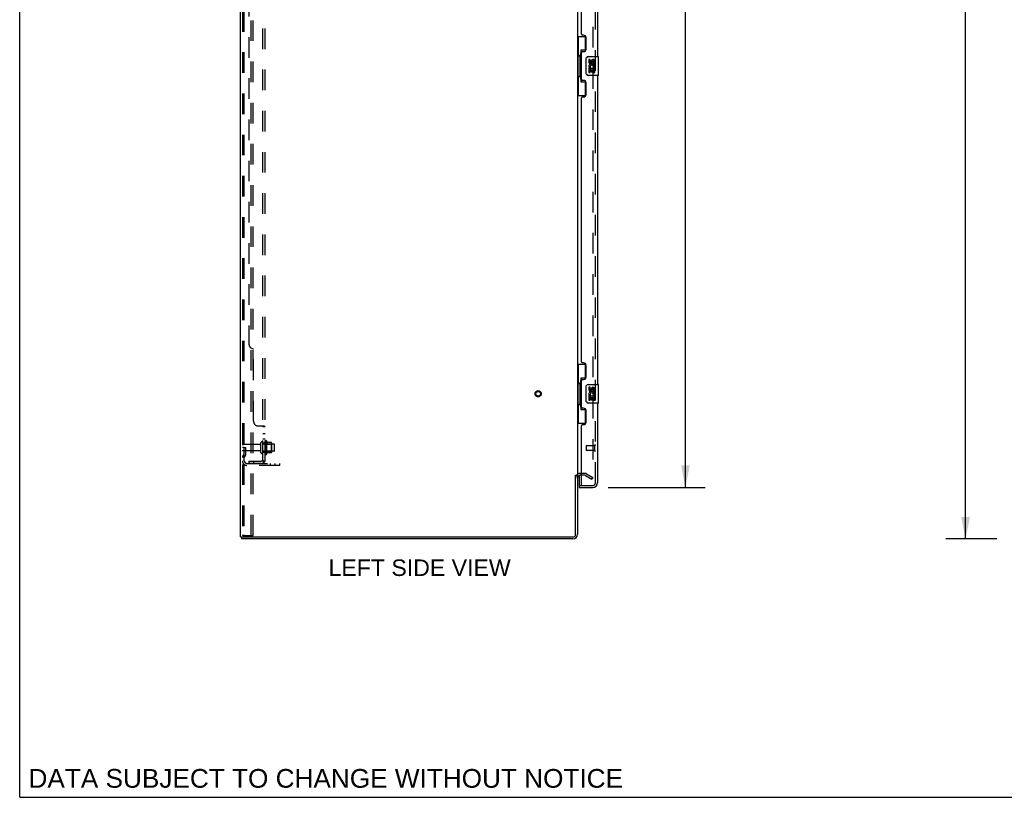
# Model space of a CAD drawing. Header units: inches. Extents: x 0 to 200, y 0 to 129.
# Tile 1 of 17: x 0 to 53, y 0 to 42. Entities that reach past the tile are written whole.
import ezdxf

# ---------------------------------------------------------------- set-up
doc = ezdxf.new("R2010")
doc.units = ezdxf.units.IN
doc.header["$LTSCALE"] = 11
doc.header["$MEASUREMENT"] = 0
doc.linetypes.add('HIDDEN', pattern=[0.2, 0.1, -0.1])
doc.layers.get('0').update_dxf_attribs({"linetype": 'CONTINUOUS'})
for name, color, linetype in [('DEFAULT_2', 8, 'HIDDEN'), ('DIMENSIONS', 7, 'CONTINUOUS'), ('DOOR_ASSEMBLY', 7, 'CONTINUOUS'), ('SUBPANEL', 7, 'CONTINUOUS')]:
    doc.layers.add(name, color=color, linetype=linetype)
doc.styles.get("Standard").update_dxf_attribs({"font": 'arial.ttf'})
doc.dimstyles.new('DIMSTYLE_1', dxfattribs={"dimtxt": 0.882353, "dimasz": 1.176471, "dimexe": 0.09, "dimexo": 0.07, "dimgap": 0.0375, "dimtad": 0, "dimtih": 1, "dimtoh": 1, "dimzin": 4, "dimdsep": 46, "dimtxsty": 'Standard', "dimblk": '_FILLED', "dimblk1": '_FILLED', "dimblk2": '_FILLED', "dimcen": 0.09, "dimadec": 3, "dimazin": 1, "dimtfac": 1, "dimtdec": 3, "dimtofl": 0, "dimtmove": 0, "dimatfit": 3, "dimldrblk": '_FILLED', "dimfxl": 0, "dimtolj": 1, "dimtzin": 4, "dimarcsym": 0})

# ---------------------------------------------------------------- blocks, each defined once
blk = doc.blocks.new('_FILLED')
at = {"color": 0, "linetype": 'ByBlock'}
blk.add_solid([(0, 0), (-1, 0.2), (-1, -0.2)], dxfattribs=at)
blk = doc.blocks.new('*D9')
at = {"layer": 'DIMENSIONS', "color": 2, "linetype": 'Continuous'}
for p, q in [((31.418, 79.045), (36.601, 79.045)), ((35.542, 79.045), (35.542, 49.269)), ((35.542, 16.545), (35.542, 46.181)), ((31.418, 16.545), (36.601, 16.545))]:
    blk.add_line(p, q, dxfattribs=at)
at = {"layer": 'DIMENSIONS', "color": 2, "linetype": 'Continuous', "xscale": 1.1764705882, "yscale": 1.1764705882, "zscale": 1.1764705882}
for p, rotation in [((35.542, 79.045), 90), ((35.542, 16.545), 270)]:
    blk.add_blockref('_FILLED', p, dxfattribs=dict(at, rotation=rotation))
at = {"layer": 'DIMENSIONS', "color": 2, "linetype": 'Continuous', "insert": (35.542, 48.828), "char_height": 0.8824, "width": 3.69342, "attachment_point": 2, "line_spacing_factor": 0.9}
blk.add_mtext('62.50\\PDOOR', dxfattribs=at)
blk = doc.blocks.new('*D12')
at = {"layer": 'DIMENSIONS', "color": 2, "linetype": 'Continuous'}
for p, q in [((52.175, 81.795), (49.442, 81.795)), ((50.501, 81.795), (50.501, 48.677)), ((50.501, 13.795), (50.501, 46.912)), ((52.175, 13.795), (49.442, 13.795))]:
    blk.add_line(p, q, dxfattribs=at)
at = {"layer": 'DIMENSIONS', "color": 2, "linetype": 'Continuous', "xscale": 1.1764705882, "yscale": 1.1764705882, "zscale": 1.1764705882}
for p, rotation in [((50.501, 81.795), 90), ((50.501, 13.795), 270)]:
    blk.add_blockref('_FILLED', p, dxfattribs=dict(at, rotation=rotation))
at = {"layer": 'DIMENSIONS', "color": 2, "linetype": 'Continuous', "insert": (50.501, 48.236), "char_height": 0.8824, "width": 3.08332, "attachment_point": 2, "line_spacing_factor": 0.9}
blk.add_mtext('68.00', dxfattribs=at)

msp = doc.modelspace()

# ---------------------------------------------------------------- linework, layer by layer
at = {"color": 7, "linetype": 'Continuous'}
for p, q in [((0, 0), (0, 129.412)), ((29.679, 17.191), (29.783, 17.191)), ((11.835, 13.899), (11.835, 13.795)), ((11.84, 13.899), (11.873, 13.899)), ((0, 0), (200, 0))]:
    msp.add_line(p, q, dxfattribs=at)
at = {"color": 3, "linetype": 'Continuous'}
for p, q in [((11.783, 13.899), (11.783, 81.691)), ((29.783, 78.347), (29.783, 17.243)), ((29.679, 14.041), (29.679, 17.202)), ((29.783, 17.191), (29.783, 14.041)), ((29.987, 17.191), (29.926, 17.191)), ((11.783, 13.899), (11.84, 13.899)), ((29.537, 13.795), (11.835, 13.795)), ((11.873, 13.899), (29.537, 13.899))]:
    msp.add_line(p, q, dxfattribs=at)
for centre, radius, start, end in [((29.926, 17.048), 0.142, 90, 180), ((29.537, 14.041), 0.246, 270, 360), ((29.537, 14.041), 0.142, 270, 360)]:
    msp.add_arc(centre, radius, start, end, dxfattribs=at)
at = {"layer": 'DEFAULT_2', "color": 8, "linetype": 'HIDDEN'}
for p, q in [((11.887, 81.577), (11.887, 14.012)), ((11.961, 81.577), (11.961, 14.012)), ((12.359, 13.982), (12.359, 81.607)), ((12.463, 13.982), (12.463, 81.607)), ((30.596, 78.529), (30.596, 17.06)), ((12.877, 18.412), (12.877, 18.927)), ((12.987, 18.412), (12.987, 18.927)), ((13.112, 19.004), (13.112, 18.335)), ((13.182, 19.025), (13.182, 18.314)), ((13.438, 18.947), (13.21, 18.947)), ((13.448, 18.925), (13.448, 18.414)), ((11.991, 18.669), (11.887, 18.669)), ((12.815, 18.835), (11.917, 18.835)), ((12.815, 18.505), (11.917, 18.505)), ((11.977, 18.329), (11.977, 18.669)), ((11.977, 18.495), (12.081, 18.495)), ((11.991, 18.669), (12.081, 18.669)), ((11.991, 17.968), (11.991, 18.669)), ((12.081, 18.329), (12.081, 18.669)), ((13.582, 18.857), (12.987, 18.857)), ((13.582, 18.482), (12.987, 18.482)), ((13.132, 18.853), (13.112, 18.873)), ((13.132, 18.486), (13.112, 18.466)), ((13.132, 18.853), (13.428, 18.853)), ((13.132, 18.853), (13.132, 18.486)), ((13.132, 18.486), (13.428, 18.486)), ((13.428, 18.853), (13.448, 18.873)), ((13.428, 18.853), (13.428, 18.486)), ((13.428, 18.486), (13.448, 18.466)), ((13.612, 18.512), (13.612, 18.827)), ((11.975, 18.323), (11.927, 18.255)), ((12.06, 18.262), (12.011, 18.194)), ((13.438, 18.392), (13.21, 18.392)), ((12.134, 17.826), (13.887, 17.826)), ((13.887, 17.722), (12.134, 17.722)), ((13.384, 17.722), (13.384, 17.826)), ((13.64, 17.722), (13.64, 17.826)), ((13.887, 17.722), (13.887, 17.826)), ((30.188, 17.295), (29.926, 17.295)), ((30.188, 17.191), (29.987, 17.191)), ((30.204, 17.186), (30.544, 16.99)), ((30.256, 17.276), (30.596, 17.08)), ((30.544, 16.99), (30.596, 17.08)), ((11.909, 13.982), (11.903, 13.983)), ((11.909, 13.982), (11.982, 13.982)), ((11.982, 13.982), (11.976, 13.983)), ((11.982, 13.982), (12.463, 13.982))]:
    msp.add_line(p, q, dxfattribs=at)
for points in [[(30.579, 17.04), (30.578, 17.04), (30.576, 17.04), (30.574, 17.041), (30.573, 17.041), (30.571, 17.042)], [(30.596, 17.06), (30.596, 17.058), (30.595, 17.056), (30.595, 17.053), (30.594, 17.051), (30.593, 17.049), (30.592, 17.048), (30.591, 17.046), (30.589, 17.044), (30.588, 17.043), (30.586, 17.042), (30.584, 17.041), (30.582, 17.041), (30.58, 17.04), (30.579, 17.04)], [(11.887, 14.012), (11.888, 14.004), (11.89, 13.997), (11.894, 13.991), (11.898, 13.986), (11.903, 13.983)], [(11.961, 14.012), (11.962, 14.004), (11.964, 13.997), (11.967, 13.991), (11.971, 13.986), (11.976, 13.983)]]:
    msp.add_lwpolyline(points, dxfattribs=at)
for radius in [0.164, 0.124]:
    msp.add_circle((27.679, 21.545), radius, dxfattribs=at)
for centre, radius, start, end in [((12.932, 18.927), 0.055, 360, 180), ((13.151, 19.004), 0.0384, 34.4497, 180), ((12.582, 18.669), 0.698, 23.9679, 30.6631), ((13.229, 18.957), 0.01, 203.9679, 270), ((13.438, 18.937), 0.01, 5.1938, 90), ((13.307, 18.925), 0.141, 0, 5.2081), ((11.917, 18.805), 0.03, 90, 180), ((11.917, 18.535), 0.03, 180, 270), ((12.815, 18.897), 0.0625, 270, 360), ((12.815, 18.442), 0.0625, 0, 90), ((12.932, 18.412), 0.055, 180, 0), ((13.438, 18.402), 0.01, 270, 354.8062), ((13.307, 18.414), 0.141, 354.7919, 360), ((13.582, 18.827), 0.03, 360, 90), ((13.582, 18.512), 0.03, 270, 0), ((12.095, 18.134), 0.208, 144.2461, 180), ((12.134, 17.968), 0.246, 180, 270), ((11.967, 18.329), 0.01, 324.2461, 360), ((12.095, 18.134), 0.104, 144.2461, 180), ((12.134, 17.968), 0.142, 180, 270), ((11.967, 18.329), 0.114, 324.2461, 360), ((13.151, 18.335), 0.0384, 180, 325.5503), ((12.582, 18.669), 0.698, 329.3369, 336.0321), ((13.229, 18.382), 0.01, 90, 156.0321), ((29.926, 17.048), 0.246, 90, 180), ((30.188, 17.158), 0.137, 60, 90), ((30.188, 17.158), 0.033, 60, 90)]:
    msp.add_arc(centre, radius, start, end, dxfattribs=at)
at = {"layer": 'DOOR_ASSEMBLY', "color": 8, "linetype": 'HIDDEN'}
for p, q in [((30.737, 16.791), (30.737, 78.798)), ((30.237, 18.763), (30.237, 18.535)), ((30.694, 18.773), (30.247, 18.773)), ((30.694, 18.525), (30.247, 18.525)), ((30.694, 18.791), (30.694, 18.507)), ((29.862, 16.649), (30.007, 16.649)), ((30.007, 16.649), (30.595, 16.649))]:
    msp.add_line(p, q, dxfattribs=at)
at = {"layer": 'DOOR_ASSEMBLY', "color": 3, "linetype": 'Continuous'}
for p, q in [((30.841, 56.045), (30.841, 39.545)), ((29.987, 40.752), (29.987, 54.837)), ((30.107, 40.692), (30.047, 40.692)), ((30.237, 39.942), (30.237, 40.562)), ((29.987, 38.337), (29.987, 39.752)), ((30.047, 39.812), (30.107, 39.812)), ((30.841, 38.545), (30.841, 22.045)), ((30.107, 38.277), (30.047, 38.277)), ((30.237, 37.527), (30.237, 38.147)), ((29.987, 23.252), (29.987, 37.337)), ((30.047, 37.397), (30.107, 37.397)), ((30.107, 23.192), (30.047, 23.192)), ((30.237, 22.442), (30.237, 23.062)), ((29.987, 20.837), (29.987, 22.252)), ((30.047, 22.312), (30.107, 22.312)), ((30.841, 21.045), (30.841, 16.791)), ((30.107, 20.777), (30.047, 20.777)), ((30.237, 20.027), (30.237, 20.647)), ((29.987, 16.669), (29.987, 19.837)), ((30.047, 19.897), (30.107, 19.897)), ((29.862, 16.545), (30.595, 16.545))]:
    msp.add_line(p, q, dxfattribs=at)
at = {"layer": 'DOOR_ASSEMBLY', "color": 7, "linetype": 'Continuous'}
for p, q in [((29.783, 40.62), (30.224, 40.62)), ((29.822, 40.62), (29.822, 39.595)), ((30.187, 40.62), (30.187, 39.84)), ((29.801, 39.595), (29.923, 39.595)), ((29.801, 39.595), (29.801, 38.495)), ((29.923, 39.625), (29.923, 39.645)), ((29.923, 38.495), (29.923, 39.595)), ((30.187, 39.885), (29.96, 39.885)), ((29.96, 39.885), (29.96, 38.205)), ((30.246, 38.645), (30.246, 39.445)), ((30.346, 39.545), (30.886, 39.545)), ((30.901, 38.56), (30.901, 39.53)), ((30.447, 39.39), (30.384, 39.39)), ((30.384, 39.39), (30.384, 39.254)), ((30.402, 38.929), (30.384, 38.929)), ((30.384, 38.929), (30.384, 38.699)), ((30.437, 38.929), (30.464, 38.948)), ((30.437, 38.929), (30.698, 38.929)), ((30.447, 39.254), (30.447, 39.39)), ((30.512, 39.317), (30.512, 39.248)), ((30.573, 39.254), (30.573, 39.296)), ((30.628, 38.965), (30.685, 38.94)), ((30.635, 39.296), (30.635, 39.16)), ((30.635, 39.16), (30.698, 39.16)), ((30.698, 39.16), (30.698, 39.296)), ((30.698, 38.699), (30.698, 38.929)), ((29.801, 38.495), (29.923, 38.495)), ((29.822, 38.495), (29.822, 37.47)), ((29.923, 38.444), (29.923, 38.464)), ((30.886, 38.545), (30.346, 38.545)), ((30.384, 38.699), (30.447, 38.699)), ((30.447, 38.866), (30.512, 38.866)), ((30.447, 38.699), (30.447, 38.866)), ((30.512, 38.866), (30.512, 38.73)), ((30.512, 38.73), (30.573, 38.73)), ((30.573, 38.866), (30.635, 38.866)), ((30.573, 38.73), (30.573, 38.866)), ((30.635, 38.866), (30.635, 38.699)), ((30.635, 38.699), (30.698, 38.699)), ((29.96, 38.205), (30.187, 38.205)), ((30.187, 38.249), (30.187, 37.47)), ((29.783, 37.47), (30.224, 37.47)), ((29.783, 23.12), (30.224, 23.12)), ((29.822, 23.12), (29.822, 22.095)), ((30.187, 23.12), (30.187, 22.34)), ((29.801, 22.095), (29.923, 22.095)), ((29.801, 22.095), (29.801, 20.995)), ((29.923, 22.125), (29.923, 22.145)), ((29.923, 20.995), (29.923, 22.095)), ((30.187, 22.385), (29.96, 22.385)), ((29.96, 22.385), (29.96, 20.705)), ((30.246, 21.145), (30.246, 21.945)), ((30.346, 22.045), (30.886, 22.045)), ((30.447, 21.89), (30.384, 21.89)), ((30.384, 21.89), (30.384, 21.754)), ((30.447, 21.754), (30.447, 21.89)), ((30.512, 21.817), (30.512, 21.748)), ((30.573, 21.754), (30.573, 21.796)), ((30.635, 21.796), (30.635, 21.66)), ((30.635, 21.66), (30.698, 21.66)), ((30.698, 21.66), (30.698, 21.796)), ((30.901, 21.06), (30.901, 22.03)), ((30.886, 21.045), (30.346, 21.045)), ((30.402, 21.429), (30.384, 21.429)), ((30.384, 21.429), (30.384, 21.199)), ((30.384, 21.199), (30.447, 21.199)), ((30.437, 21.429), (30.464, 21.448)), ((30.437, 21.429), (30.698, 21.429)), ((30.447, 21.366), (30.512, 21.366)), ((30.447, 21.199), (30.447, 21.366)), ((30.512, 21.366), (30.512, 21.23)), ((30.512, 21.23), (30.573, 21.23)), ((30.573, 21.366), (30.635, 21.366)), ((30.573, 21.23), (30.573, 21.366)), ((30.628, 21.465), (30.685, 21.44)), ((30.635, 21.366), (30.635, 21.199)), ((30.635, 21.199), (30.698, 21.199)), ((30.698, 21.199), (30.698, 21.429)), ((29.801, 20.995), (29.923, 20.995)), ((29.822, 20.995), (29.822, 19.97)), ((29.923, 20.944), (29.923, 20.964)), ((29.96, 20.705), (30.187, 20.705)), ((30.187, 20.749), (30.187, 19.97)), ((29.783, 19.97), (30.224, 19.97)), ((29.862, 17.176), (29.862, 16.669)), ((29.862, 16.649), (29.862, 16.545))]:
    msp.add_line(p, q, dxfattribs=at)
for points in [[(29.96, 39.861), (29.961, 39.857), (29.961, 39.854), (29.962, 39.85), (29.963, 39.845), (29.965, 39.841), (29.967, 39.836), (29.969, 39.83), (29.972, 39.824), (29.976, 39.818), (29.98, 39.811), (29.984, 39.803), (29.989, 39.795), (29.994, 39.787), (29.996, 39.784)], [(30.246, 39.445), (30.247, 39.451), (30.247, 39.457), (30.248, 39.463), (30.249, 39.469), (30.251, 39.475), (30.253, 39.481)], [(30.253, 38.608), (30.251, 38.614), (30.249, 38.62), (30.248, 38.626), (30.247, 38.632), (30.247, 38.638), (30.246, 38.645)], [(29.996, 38.305), (29.994, 38.302), (29.989, 38.294), (29.984, 38.286), (29.98, 38.278), (29.976, 38.271), (29.972, 38.265), (29.969, 38.259), (29.967, 38.253), (29.965, 38.248), (29.963, 38.244), (29.962, 38.239), (29.961, 38.235), (29.961, 38.232), (29.96, 38.228)], [(29.96, 22.361), (29.961, 22.357), (29.961, 22.354), (29.962, 22.35), (29.963, 22.345), (29.965, 22.341), (29.967, 22.336), (29.969, 22.33), (29.972, 22.324), (29.976, 22.318), (29.98, 22.311), (29.984, 22.303), (29.989, 22.295), (29.994, 22.287), (29.996, 22.284)], [(30.246, 21.945), (30.247, 21.951), (30.247, 21.957), (30.248, 21.963), (30.249, 21.969), (30.251, 21.975), (30.253, 21.981)], [(30.253, 21.108), (30.251, 21.114), (30.249, 21.12), (30.248, 21.126), (30.247, 21.132), (30.247, 21.138), (30.246, 21.145)], [(29.996, 20.805), (29.994, 20.802), (29.989, 20.794), (29.984, 20.786), (29.98, 20.778), (29.976, 20.771), (29.972, 20.765), (29.969, 20.759), (29.967, 20.753), (29.965, 20.748), (29.963, 20.744), (29.962, 20.739), (29.961, 20.735), (29.961, 20.732), (29.96, 20.728)]]:
    msp.add_lwpolyline(points, dxfattribs=at)
at = {"layer": 'DOOR_ASSEMBLY', "color": 3, "linetype": 'Continuous'}
for centre, radius, start, end in [((30.047, 40.752), 0.06, 180, 270), ((30.107, 40.562), 0.13, 0, 90), ((30.047, 39.752), 0.06, 90, 180), ((30.107, 39.942), 0.13, 270, 360), ((30.047, 38.337), 0.06, 180, 270), ((30.107, 38.147), 0.13, 0, 90), ((30.047, 37.337), 0.06, 90, 180), ((30.107, 37.527), 0.13, 270, 360), ((30.047, 23.252), 0.06, 180, 270), ((30.107, 23.062), 0.13, 0, 90), ((30.047, 22.252), 0.06, 90, 180), ((30.107, 22.442), 0.13, 270, 360), ((30.047, 20.837), 0.06, 180, 270), ((30.107, 20.647), 0.13, 0, 90), ((30.107, 20.027), 0.13, 270, 360), ((30.047, 19.837), 0.06, 90, 180), ((30.007, 16.669), 0.02, 180, 270), ((30.595, 16.791), 0.246, 270, 360)]:
    msp.add_arc(centre, radius, start, end, dxfattribs=at)
at = {"layer": 'DOOR_ASSEMBLY', "color": 7, "linetype": 'Continuous'}
for centre, radius, start, end in [((30.346, 39.445), 0.1, 90, 158.7946), ((30.886, 39.53), 0.015, 0, 90), ((30.478, 39.254), 0.0943, 180, 360), ((30.538, 39.002), 0.154, 161.4199, 206.1963), ((30.541, 39.003), 0.157, 336.5966, 161.8791), ((30.541, 39.003), 0.157, 205.737, 207.8532), ((30.478, 39.254), 0.0314, 180, 261.2295), ((30.541, 39.003), 0.0943, 336.5966, 215.1122), ((30.478, 39.259), 0.0362, 263.4285, 341.7628), ((30.604, 39.296), 0.0943, 68.6999, 167.4338), ((30.604, 39.296), 0.0314, 0, 180.0485), ((30.604, 39.296), 0.0943, 0, 68.6704), ((30.346, 38.645), 0.1, 201.205, 270), ((30.886, 38.56), 0.015, 270, 360), ((30.346, 21.945), 0.1, 90, 158.7946), ((30.478, 21.754), 0.0943, 180, 360), ((30.541, 21.503), 0.157, 336.5966, 161.8791), ((30.478, 21.754), 0.0314, 180, 261.2295), ((30.541, 21.503), 0.0943, 336.5966, 215.1122), ((30.478, 21.759), 0.0362, 263.4285, 341.7628), ((30.604, 21.796), 0.0943, 68.6999, 167.4338), ((30.604, 21.796), 0.0314, 0, 180.0485), ((30.604, 21.796), 0.0943, 0, 68.6704), ((30.886, 22.03), 0.015, 0, 90), ((30.346, 21.145), 0.1, 201.205, 270), ((30.538, 21.502), 0.154, 161.4199, 206.1963), ((30.541, 21.503), 0.157, 205.737, 207.8532), ((30.886, 21.06), 0.015, 270, 360), ((29.882, 16.669), 0.02, 180, 270), ((30.677, 16.935), 0.26, 267.3947, 270)]:
    msp.add_arc(centre, radius, start, end, dxfattribs=at)
at = {"layer": 'DOOR_ASSEMBLY', "color": 8, "linetype": 'HIDDEN'}
for centre, radius, start, end in [((30.247, 18.763), 0.01, 90, 180), ((30.247, 18.535), 0.01, 180, 270), ((30.716, 18.791), 0.0215, 0, 180), ((30.716, 18.507), 0.0215, 180, 360), ((30.595, 16.791), 0.142, 270, 360)]:
    msp.add_arc(centre, radius, start, end, dxfattribs=at)
at = {"layer": 'DOOR_ASSEMBLY', "color": 7, "linetype": 'Continuous'}
for centre, start_param, end_param in [((30.027, 39.635), 0.699287, 1.51401), ((30.027, 39.635), -4.655602, -3.84088), ((30.027, 38.454), 0.699287, 1.51401), ((30.027, 38.454), -4.655602, -3.84088), ((30.027, 22.135), 0.699287, 1.51401), ((30.027, 22.135), -4.655602, -3.84088), ((30.027, 20.954), 0.699287, 1.51401), ((30.027, 20.954), -4.655602, -3.84088)]:
    msp.add_ellipse(centre, major_axis=(0, 0.18), ratio=0.579493, start_param=start_param, end_param=end_param, dxfattribs=at)
at = {"layer": 'SUBPANEL', "color": 8, "linetype": 'HIDDEN'}
for p, q in [((12.987, 17.951), (12.987, 77.638)), ((13.112, 17.951), (13.112, 77.638)), ((12.237, 71.388), (12.237, 24.201)), ((12.487, 20.076), (12.487, 23.951)), ((12.737, 19.826), (13.058, 19.826)), ((12.981, 19.801), (12.982, 19.799)), ((12.984, 19.798), (12.985, 19.796)), ((12.987, 19.79), (13.112, 19.79)), ((12.987, 19.429), (13.112, 19.429)), ((12.987, 19.148), (13.112, 19.148)), ((12.987, 18.92), (13.112, 18.92)), ((12.987, 18.42), (13.112, 18.42)), ((12.237, 17.951), (12.875, 17.951)), ((12.237, 17.951), (12.237, 17.826)), ((12.487, 17.951), (12.487, 17.826)), ((13.058, 17.912), (12.962, 17.992)), ((12.987, 17.971), (12.988, 17.971)), ((12.987, 17.951), (13.112, 17.951)), ((13.022, 17.957), (13.02, 17.957)), ((13.023, 17.956), (13.022, 17.957)), ((13.025, 17.956), (13.023, 17.956)), ((13.026, 17.955), (13.025, 17.956)), ((13.028, 17.955), (13.026, 17.955)), ((13.029, 17.954), (13.028, 17.955)), ((13.031, 17.954), (13.029, 17.954)), ((13.032, 17.954), (13.031, 17.954)), ((12.875, 17.826), (12.237, 17.826))]:
    msp.add_line(p, q, dxfattribs=at)
for points in [[(12.962, 19.826), (12.961, 19.824), (12.961, 19.822), (12.961, 19.821), (12.962, 19.819), (12.962, 19.818), (12.963, 19.816), (12.964, 19.814), (12.965, 19.813), (12.966, 19.811), (12.968, 19.81), (12.969, 19.809), (12.971, 19.807), (12.973, 19.806), (12.977, 19.803)], [(12.962, 19.826), (12.961, 19.824), (12.961, 19.822), (12.961, 19.821)], [(12.962, 19.819), (12.962, 19.818), (12.963, 19.816), (12.964, 19.814), (12.965, 19.813), (12.966, 19.811)], [(12.968, 19.81), (12.969, 19.809), (12.971, 19.807)], [(12.977, 19.803), (12.979, 19.802), (12.981, 19.801), (12.982, 19.799), (12.984, 19.798), (12.985, 19.796), (12.986, 19.795), (12.987, 19.793), (12.987, 19.792), (12.987, 19.79)], [(12.986, 19.795), (12.987, 19.793), (12.987, 19.792), (12.987, 19.79)], [(13.058, 19.826), (13.06, 19.824), (13.063, 19.823), (13.065, 19.821), (13.069, 19.819), (13.072, 19.818), (13.075, 19.816), (13.079, 19.815)], [(13.058, 19.826), (13.06, 19.824), (13.063, 19.823), (13.065, 19.821), (13.069, 19.819)], [(13.079, 19.815), (13.086, 19.812), (13.09, 19.81), (13.093, 19.809)], [(13.093, 19.809), (13.096, 19.807), (13.099, 19.806), (13.102, 19.804), (13.105, 19.802), (13.107, 19.8), (13.109, 19.798), (13.11, 19.797), (13.111, 19.795), (13.112, 19.793), (13.112, 19.792), (13.112, 19.79)], [(13.099, 19.806), (13.102, 19.804), (13.105, 19.802), (13.107, 19.8), (13.109, 19.798), (13.11, 19.797)], [(13.111, 19.795), (13.112, 19.793), (13.112, 19.792), (13.112, 19.79)], [(12.962, 17.992), (12.961, 17.991), (12.961, 17.99), (12.961, 17.989), (12.962, 17.988), (12.962, 17.987), (12.963, 17.986), (12.964, 17.985), (12.965, 17.983), (12.966, 17.982), (12.968, 17.98), (12.969, 17.978), (12.973, 17.974)], [(12.973, 17.974), (12.975, 17.972), (12.977, 17.97), (12.979, 17.968), (12.981, 17.965), (12.982, 17.963), (12.984, 17.961), (12.985, 17.958), (12.986, 17.956), (12.987, 17.954), (12.987, 17.952), (12.987, 17.951)], [(13.02, 17.957), (13.018, 17.958), (13.017, 17.958), (13.017, 17.958), (13.016, 17.959), (13.015, 17.959), (13.014, 17.959), (13.013, 17.96), (13.012, 17.96), (13.011, 17.96), (13.01, 17.961), (13.009, 17.961), (13.008, 17.961), (13.007, 17.962), (13.006, 17.962), (13.005, 17.963), (13.004, 17.963), (13.003, 17.963), (13.002, 17.964), (13.002, 17.964), (13.001, 17.965), (13, 17.965), (12.999, 17.965), (12.998, 17.966), (12.997, 17.966), (12.997, 17.967), (12.996, 17.967), (12.995, 17.967), (12.994, 17.968), (12.993, 17.968), (12.993, 17.968), (12.992, 17.969), (12.991, 17.969), (12.991, 17.97), (12.99, 17.97), (12.989, 17.97), (12.989, 17.971), (12.988, 17.971), (12.987, 17.971), (12.987, 17.972), (12.986, 17.972), (12.986, 17.972), (12.985, 17.973), (12.985, 17.973), (12.984, 17.973), (12.984, 17.973), (12.984, 17.974), (12.983, 17.974)], [(12.983, 17.974), (12.983, 17.974), (12.983, 17.974), (12.983, 17.974), (12.983, 17.974), (12.984, 17.973), (12.984, 17.973), (12.984, 17.973), (12.985, 17.973), (12.985, 17.972), (12.985, 17.972), (12.986, 17.972), (12.986, 17.971), (12.987, 17.971)], [(13.047, 17.951), (13.047, 17.951), (13.047, 17.951), (13.047, 17.951), (13.047, 17.951), (13.046, 17.951), (13.046, 17.951), (13.045, 17.951), (13.045, 17.951), (13.044, 17.951), (13.044, 17.951), (13.043, 17.951), (13.043, 17.951), (13.042, 17.951), (13.042, 17.952), (13.041, 17.952), (13.04, 17.952), (13.04, 17.952), (13.039, 17.952), (13.038, 17.952), (13.038, 17.952), (13.037, 17.952), (13.036, 17.953), (13.036, 17.953), (13.035, 17.953), (13.034, 17.953), (13.034, 17.953), (13.033, 17.953), (13.032, 17.954)], [(13.044, 17.951), (13.044, 17.951), (13.045, 17.951), (13.045, 17.951), (13.046, 17.951), (13.046, 17.951), (13.047, 17.951), (13.047, 17.951), (13.047, 17.951), (13.047, 17.951)], [(13.058, 17.912), (13.06, 17.914), (13.063, 17.916), (13.065, 17.919), (13.069, 17.92), (13.072, 17.922), (13.075, 17.924), (13.079, 17.926), (13.083, 17.927), (13.09, 17.931)], [(13.09, 17.931), (13.093, 17.932), (13.096, 17.934), (13.099, 17.935), (13.102, 17.937), (13.105, 17.938), (13.107, 17.94), (13.109, 17.942), (13.11, 17.944), (13.111, 17.946), (13.112, 17.948), (13.112, 17.949), (13.112, 17.951)]]:
    msp.add_lwpolyline(points, dxfattribs=at)
for centre, radius, start, end in [((12.487, 24.201), 0.25, 180, 270), ((12.737, 20.076), 0.25, 180, 270), ((12.875, 18.063), 0.237, 270, 360), ((12.875, 18.063), 0.112, 270, 360)]:
    msp.add_arc(centre, radius, start, end, dxfattribs=at)

# ---------------------------------------------------------------- texts
at = {"layer": 'DIMENSIONS', "color": 2, "linetype": 'Continuous', "attachment_point": 2, "line_spacing_factor": 0.9}
for s, insert, char_height, width in [('LEFT SIDE VIEW', (21.35, 12.699), 0.88235, 9.7026), ('DATA SUBJECT TO CHANGE WITHOUT NOTICE', (16.341, 1.511), 1, 31.6803)]:
    msp.add_mtext(s, dxfattribs=dict(at, insert=insert, char_height=char_height, width=width))

# ---------------------------------------------------------------- dimensions: what is measured, and where the dimension line sits
at = {"layer": 'DIMENSIONS', "color": 2, "linetype": 'Continuous'}
dim = msp.add_linear_dim(base=(50.501, 13.795), p1=(52.245, 81.795), p2=(52.245, 13.795), angle=270, dimstyle='DIMSTYLE_1', dxfattribs=at)
dim.commit()
dim.dimension.update_dxf_attribs({"geometry": '*D12', "text_midpoint": (50.494, 47.79), "dimtype": 160})
dim = msp.add_linear_dim(base=(35.542, 16.545), p1=(31.348, 79.045), p2=(31.348, 16.545), angle=270, text='<>\\PDOOR', dimstyle='DIMSTYLE_1', dxfattribs=at)
dim.commit()
dim.dimension.update_dxf_attribs({"geometry": '*D9', "text_midpoint": (35.542, 47.725), "dimtype": 160})

doc.saveas('drawing.dxf')
